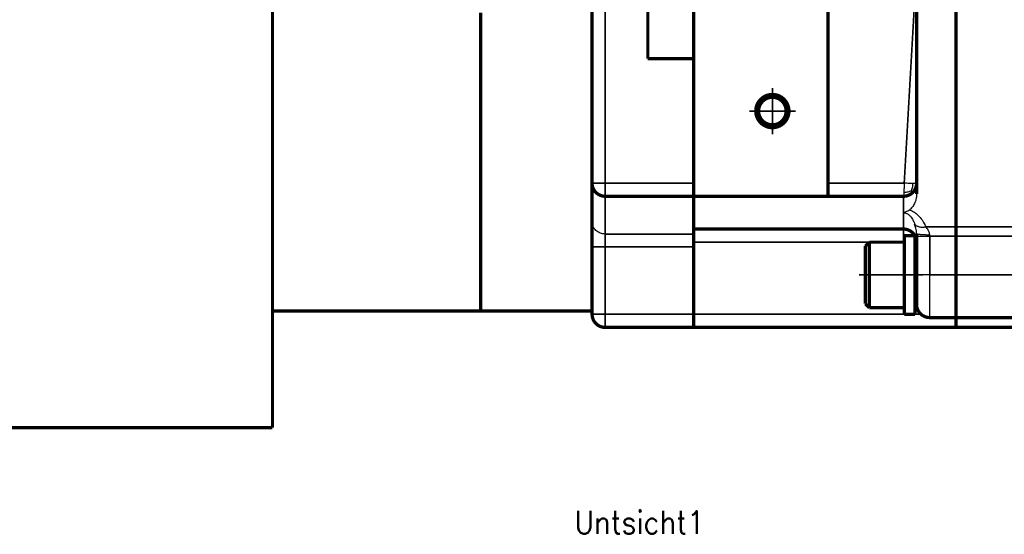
# Model space of a CAD drawing. Header units: inches. Extents: x -778 to 589, y -314 to 308.
# Tile 21 of 33: x -441 to -291, y 131 to 210. Entities that reach past the tile are written whole.
import ezdxf

# ---------------------------------------------------------------- set-up
doc = ezdxf.new("R2010")
doc.units = ezdxf.units.IN
doc.linetypes.add('DOT_CENTER', pattern=[14, 12, -1, 0, -1])
doc.layers.add('1', color=7, linetype='Continuous')
doc.styles.add('CONVERTER_11', font='txt.shx', dxfattribs={"width": 0.9})

# ---------------------------------------------------------------- blocks, each defined once
blk = doc.blocks.new('Motor_71_0_37_4_b14__66', base_point=(-587.75, 146.49))
at = {"color": 7, "linetype": 'Continuous', "const_width": 0.5}
for points in [[(-402.25, 217.74), (-402.25, 165.24)], [(-370.5, 210.74), (-370.5, 208.64)], [(-370.5, 208.64), (-370.5, 182.74)], [(-370.5, 182.74), (-370.5, 165.24)], [(-402.25, 165.24), (-402.25, 147.45)], [(-402.25, 165.24), (-370.5, 165.24)], [(-525.75, 147.45), (-402.25, 147.45)]]:
    blk.add_lwpolyline(points, dxfattribs=at)
blk = doc.blocks.new('Motor_71_0_37_4_b14_kpl__67', base_point=(-587.75, 146.49))
blk.add_blockref('Motor_71_0_37_4_b14__66', (-587.75, 146.49))
blk = doc.blocks.new('1933100008_Schnor_Scheibe_A_6_4_4_3_2__68', base_point=(-330.13, 164.63))
at = {"color": 124, "linetype": 'Continuous', "const_width": 0.25}
blk.add_lwpolyline([(-328.4, 164.75), (-330, 164.75)], dxfattribs=at)
blk = doc.blocks.new('1400005010_05_Zwischenflansch_Bgr71_B14_klein__69', base_point=(-370.75, 162.5))
at = {"color": 124, "linetype": 'Continuous', "const_width": 0.25}
for points in [[(-351.5, 250.73), (-351.5, 184.75)], [(-351.5, 184.75), (-353.5, 184.75)], [(-351.5, 182.75), (-351.5, 184.75)], [(-338, 184.75), (-351.5, 184.75)], [(-351.5, 182.75), (-351.5, 182.68)], [(-351.5, 182.68), (-351.5, 176.98)], [(-338, 182.68), (-351.5, 182.68)], [(-351.5, 176.98), (-351.5, 175.05)], [(-338, 176.98), (-351.5, 176.98)], [(-351.5, 175.05), (-353.5, 175.05)], [(-351.5, 175.05), (-351.5, 164.75)], [(-338, 175.05), (-351.5, 175.05)], [(-351.5, 164.75), (-353.5, 164.75)], [(-351.5, 162.75), (-351.5, 164.75)], [(-338, 164.75), (-351.5, 164.75)]]:
    blk.add_lwpolyline(points, dxfattribs=at)
at = {"color": 7, "linetype": 'Continuous', "const_width": 0.5}
for points in [[(-353.5, 242.45), (-353.5, 193.03)], [(-345, 203.74), (-345, 231.74)], [(-338, 203.74), (-338, 217.74)], [(-370.5, 210.74), (-370.5, 208.64)], [(-370.5, 208.64), (-370.5, 182.74)], [(-345, 203.74), (-338, 203.74)], [(-338, 203.74), (-338, 184.75)], [(-353.5, 193.03), (-353.5, 188.45)], [(-353.5, 188.45), (-353.5, 184.75)], [(-353.5, 184.61), (-353.5, 184.75)], [(-353.5, 184.61), (-353.5, 178.92)], [(-338, 182.75), (-338, 184.75)], [(-370.5, 182.74), (-370.5, 165.24)], [(-338, 182.75), (-351.5, 182.75)], [(-338, 182.75), (-338, 182.68)], [(-338, 182.68), (-338, 177.82)], [(-353.5, 175.05), (-353.5, 178.92)], [(-338, 177.82), (-338, 177.75)], [(-338, 177.75), (-338, 176.98)], [(-338, 176.98), (-338, 175.75)], [(-338, 175.75), (-338, 175.05)], [(-353.5, 175.05), (-353.5, 165.24)], [(-338, 175.05), (-338, 164.75)], [(-353.5, 165.24), (-370.5, 165.24)], [(-353.5, 165.24), (-353.5, 164.75)], [(-338, 162.75), (-338, 164.75)], [(-338, 162.75), (-351.5, 162.75)]]:
    blk.add_lwpolyline(points, dxfattribs=at)
for points in [[(-353.5, 184.75, 0.414214), (-351.5, 182.75, 0.414214)], [(-353.5, 164.75, 0.414214), (-351.5, 162.75, 0.414214)]]:
    blk.add_lwpolyline(points, format="xyb", dxfattribs=at)
at = {"color": 7, "linetype": 'Continuous'}
blk.add_open_spline([(-353.5, 188.45), (-353.49, 188.79), (-353.47, 189.56), (-353.42, 190.74), (-353.47, 191.92), (-353.49, 192.68), (-353.5, 193.03)], degree=3, knots=[0, 0, 0, 0, 1.037168, 2.292176, 3.547184, 4.584352, 4.584352, 4.584352, 4.584352], dxfattribs=at)
at = {"color": 124, "linetype": 'Continuous'}
for points in [[(-351.5, 182.68), (-351.76, 182.71), (-352.28, 182.77), (-352.94, 183.21), (-353.41, 183.85), (-353.47, 184.36), (-353.5, 184.61)], [(-351.5, 176.98), (-351.76, 177.01), (-352.28, 177.07), (-352.94, 177.51), (-353.41, 178.15), (-353.47, 178.66), (-353.5, 178.92)]]:
    blk.add_open_spline(points, degree=3, knots=[0, 0, 0, 0, 0.779365, 1.551615, 2.313691, 3.068491, 3.068491, 3.068491, 3.068491], dxfattribs=at)
blk = doc.blocks.new('Schraube_M_6x20_DIN_912_4_3_2__70', base_point=(-328.5, 175.63))
at = {"color": 124, "linetype": 'Continuous', "const_width": 0.25}
blk.add_lwpolyline([(-322.97, 175.75), (-328.37, 175.75)], dxfattribs=at)
blk = doc.blocks.new('1402005010_R4_Motoranbau_Bgr71_B14_klein_2__71', base_point=(-587.75, 146.49))
for name, p in [('Motor_71_0_37_4_b14_kpl__67', (-587.75, 146.49)), ('1400005010_05_Zwischenflansch_Bgr71_B14_klein__69', (-370.75, 162.5)), ('Schraube_M_6x20_DIN_912_4_3_2__70', (-328.5, 175.63)), ('1933100008_Schnor_Scheibe_A_6_4_4_3_2__68', (-330.13, 164.63))]:
    blk.add_blockref(name, p)
blk = doc.blocks.new('1933100008_Schnor_Scheibe_A_6_4__78', base_point=(-306.1, 164.5))
at = {"color": 7, "linetype": 'Continuous', "const_width": 0.5}
for points in [[(-305.85, 176.75), (-305.85, 164.75)], [(-305.85, 176.75), (-304.25, 176.75)], [(-304.25, 176.75), (-304.25, 164.75)], [(-304.25, 164.75), (-305.85, 164.75)]]:
    blk.add_lwpolyline(points, dxfattribs=at)
at = {"layer": '1', "color": 30, "linetype": 'DOT_CENTER', "const_width": 0.25}
blk.add_lwpolyline([(-312.81, 170.75), (-303, 170.75)], dxfattribs=at)
blk = doc.blocks.new('Schraube_M_6x20_DIN_912__79', base_point=(-312.06, 165.5))
at = {"color": 7, "linetype": 'Continuous', "const_width": 0.5}
for points in [[(-311.81, 175.15), (-311.21, 175.75)], [(-311.21, 175.75), (-311.21, 165.75)], [(-306, 175.75), (-311.21, 175.75)], [(-305.85, 175.75), (-306, 175.75)], [(-311.81, 175.15), (-311.81, 166.35)], [(-304.25, 173.75), (-304, 173.75)], [(-304.25, 167.75), (-304, 167.75)], [(-311.81, 166.35), (-311.21, 165.75)], [(-311.21, 165.75), (-305.85, 165.75)]]:
    blk.add_lwpolyline(points, dxfattribs=at)
at = {"layer": '1', "color": 2, "linetype": 'Continuous', "const_width": 0.25}
for points in [[(-304.25, 173.25), (-304, 173.25)], [(-304.25, 168.25), (-304, 168.25)]]:
    blk.add_lwpolyline(points, dxfattribs=at)
blk = doc.blocks.new('1400001010_05_R4_Gehäuse_Antrieb_B3__80', base_point=(-338.25, 162.5))
at = {"color": 7, "linetype": 'Continuous', "const_width": 0.5}
for points in [[(-317.5, 250.74), (-317.5, 184.75)], [(-338, 203.74), (-338, 217.74)], [(-298, 190.25), (-298, 217.74)], [(-304, 211.48), (-304, 184.75)], [(-338, 203.74), (-338, 184.75)], [(-298, 190.25), (-298, 184.25)], [(-338, 182.75), (-338, 184.75)], [(-317.5, 182.75), (-317.5, 184.75)], [(-304, 184.61), (-304, 184.75)], [(-304, 183.09), (-304, 184.61)], [(-298, 184.25), (-298, 182.84)], [(-338, 182.75), (-317.5, 182.75)], [(-338, 182.75), (-338, 182.68)], [(-338, 182.68), (-338, 177.82)], [(-306, 182.75), (-317.5, 182.75)], [(-298, 182.84), (-298, 179.75)], [(-298, 178.1), (-298, 179.75)], [(-338, 177.82), (-338, 177.75)], [(-338, 177.75), (-306, 177.75)], [(-338, 177.75), (-338, 176.98)], [(-338, 176.98), (-338, 175.75)], [(-304, 176.66), (-304, 177.02)], [(-298, 177.75), (-298, 178.1)], [(-298, 176.66), (-298, 177.75)], [(-338, 175.75), (-338, 175.05)], [(-306, 175.75), (-311.21, 175.75)], [(-305.85, 175.75), (-306, 175.75)], [(-304, 176.66), (-304, 175.89)], [(-304, 175.89), (-304, 175.75)], [(-304, 175.75), (-304, 170.75)], [(-298, 176.66), (-298, 170.75)], [(-338, 175.05), (-338, 164.75)], [(-304, 166.25), (-304, 170.75)], [(-298, 168.68), (-298, 170.75)], [(-298, 167.86), (-298, 168.68)], [(-298, 167.75), (-298, 167.86)], [(-298, 166.05), (-298, 167.75)], [(-298, 165.78), (-298, 166.05)], [(-298, 165.78), (-298, 164.75)], [(-338, 162.75), (-338, 164.75)], [(-304.25, 164.75), (-305.85, 164.75)], [(-298, 164.25), (-302, 164.25)], [(-298, 164.25), (-298, 164.75)], [(-298, 164.05), (-298, 164.25)], [(-298, 164.05), (-298, 163.41)], [(-332, 162.75), (-338, 162.75)], [(-298, 162.75), (-332, 162.75)], [(-298, 163.41), (-298, 163.31)], [(-298, 163.31), (-298, 163.03)], [(-298, 163.03), (-298, 162.79)], [(-298, 162.79), (-298, 162.75)]]:
    blk.add_lwpolyline(points, dxfattribs=at)
at = {"color": 124, "linetype": 'Continuous', "const_width": 0.25}
for points in [[(-305.89, 184.75), (-304, 217.74)], [(-305.89, 184.75), (-317.5, 184.75)], [(-306, 182.68), (-338, 182.68)], [(-306, 182.68), (-306, 182.75)], [(-306, 180.24), (-306, 182.68)], [(-306, 177.82), (-306, 180.24)], [(-306, 177.82), (-338, 177.82)], [(-306, 177.75), (-306, 177.82)], [(-306, 175.75), (-306, 177.75)], [(-298, 178.1), (-302.61, 178.1)], [(-328.37, 175.75), (-338, 175.75)], [(-322.97, 175.75), (-328.37, 175.75)], [(-311.21, 175.75), (-322.97, 175.75)], [(-304, 175.75), (-304.25, 175.75)], [(-302, 176.66), (-302, 170.75)], [(-298, 176.66), (-302, 176.66)], [(-298, 170.75), (-302, 170.75)], [(-303.99, 166.05), (-304.25, 166.05)], [(-330, 164.75), (-338, 164.75)], [(-328.4, 164.75), (-330, 164.75)], [(-328.4, 164.75), (-328, 164.75)], [(-305.85, 164.75), (-328, 164.75)], [(-303.32, 164.75), (-304.25, 164.75)]]:
    blk.add_lwpolyline(points, dxfattribs=at)
at = {"color": 7, "linetype": 'Continuous', "const_width": 0.5}
for points in [[(-328.53, 195.75, 1), (-323.47, 195.75, 1)], [(-328.1, 195.75, 1), (-323.9, 195.75, 1)]]:
    blk.add_lwpolyline(points, format="xyb", close=True, dxfattribs=at)
for points in [[(-304.59, 183.34, 0.198912), (-304, 184.75, 0.198912)], [(-306, 182.75, 0.198912), (-304.59, 183.34, 0.198912)], [(-304.27, 176.75, 0.267949), (-306, 177.75, 0.267949)], [(-304, 175.75, 0.126936), (-304.25, 176.72, 0.126936)], [(-304, 166.25, 0.414214), (-302, 164.25, 0.414214)]]:
    blk.add_lwpolyline(points, format="xyb", dxfattribs=at)
at = {"color": 124, "linetype": 'Continuous'}
for points, knots in [([(-305.89, 184.75), (-305.89, 184.62), (-305.9, 184.37), (-305.91, 184), (-305.93, 183.65), (-305.94, 183.44), (-305.94, 183.34)], [0, 0, 0, 0, 0.389738, 0.7659, 1.110221, 1.415378, 1.415378, 1.415378, 1.415378]), ([(-304.55, 184.71), (-304.63, 184.71), (-304.83, 184.71), (-305.16, 184.72), (-305.52, 184.73), (-305.76, 184.74), (-305.89, 184.75)], [0, 0, 0, 0, 0.230422, 0.611991, 0.965865, 1.333925, 1.333925, 1.333925, 1.333925]), ([(-304, 184.75), (-304.01, 184.75), (-304.02, 184.73), (-304.08, 184.73), (-304.15, 184.71), (-304.26, 184.71), (-304.4, 184.71), (-304.5, 184.71), (-304.55, 184.71)], [0, 0, 0, 0, 0.0208613, 0.0702345, 0.1500648, 0.2595596, 0.3965554, 0.5593367, 0.5593367, 0.5593367, 0.5593367]), ([(-306, 182.68), (-305.74, 182.71), (-305.22, 182.77), (-304.56, 183.21), (-304.09, 183.85), (-304.03, 184.36), (-304, 184.61)], [0, 0, 0, 0, 0.779365, 1.551615, 2.313691, 3.068491, 3.068491, 3.068491, 3.068491]), ([(-305.94, 183.34), (-305.95, 183.28), (-305.95, 183.17), (-305.96, 183.03), (-305.97, 182.91), (-305.98, 182.83), (-305.98, 182.78), (-306, 182.76), (-306, 182.75)], [0, 0, 0, 0, 0.1713537, 0.3171265, 0.4345112, 0.5187752, 0.5708228, 0.5906368, 0.5906368, 0.5906368, 0.5906368]), ([(-304.83, 183.58), (-304.9, 183.55), (-305.07, 183.47), (-305.34, 183.39), (-305.64, 183.34), (-305.84, 183.34), (-305.94, 183.34)], [0, 0, 0, 0, 0.251541, 0.553515, 0.843299, 1.153265, 1.153265, 1.153265, 1.153265]), ([(-304.83, 183.58), (-304.79, 183.66), (-304.71, 183.82), (-304.62, 184.09), (-304.56, 184.4), (-304.56, 184.6), (-304.55, 184.71)], [0, 0, 0, 0, 0.253979, 0.557874, 0.852166, 1.169151, 1.169151, 1.169151, 1.169151]), ([(-304.83, 183.58), (-304.81, 183.56), (-304.77, 183.53), (-304.73, 183.47), (-304.68, 183.43), (-304.65, 183.4), (-304.62, 183.37), (-304.61, 183.35), (-304.6, 183.34), (-304.59, 183.34), (-304.59, 183.34), (-304.59, 183.34)], [0, 0, 0, 0, 0.0793642, 0.1502336, 0.2117025, 0.2628653, 0.2954981, 0.3186232, 0.3335399, 0.3415717, 0.3442598, 0.3442598, 0.3442598, 0.3442598]), ([(-306, 180.24), (-305.99, 180.24), (-305.97, 180.24), (-305.9, 180.24), (-305.78, 180.23), (-305.62, 180.18), (-305.46, 180.11), (-305.28, 180.01), (-305.1, 179.87), (-304.95, 179.71), (-304.79, 179.52), (-304.64, 179.29), (-304.5, 179.01), (-304.39, 178.76), (-304.33, 178.59), (-304.3, 178.52)], [0, 0, 0, 0, 0.02831, 0.053632, 0.229812, 0.376378, 0.549287, 0.760287, 1.001581, 1.221816, 1.411562, 1.742969, 2.055993, 2.339221, 2.579133, 2.579133, 2.579133, 2.579133]), ([(-305.1, 180.69), (-305.01, 180.66), (-304.84, 180.59), (-304.49, 180.42), (-303.99, 180.09), (-303.42, 179.52), (-302.94, 178.82), (-302.71, 178.32), (-302.61, 178.1)], [0, 0, 0, 0, 0.277269, 0.546065, 1.17277, 2.062955, 2.963534, 3.703339, 3.703339, 3.703339, 3.703339]), ([(-304, 175.89), (-304.03, 176.14), (-304.09, 176.65), (-304.56, 177.29), (-305.22, 177.73), (-305.74, 177.79), (-306, 177.82)], [0, 0, 0, 0, 0.754799, 1.516875, 2.289126, 3.068491, 3.068491, 3.068491, 3.068491]), ([(-304, 177.02), (-304.01, 177.17), (-304.02, 177.45), (-304.1, 177.85), (-304.2, 178.2), (-304.27, 178.41), (-304.3, 178.52)], [0, 0, 0, 0, 0.439819, 0.849882, 1.204458, 1.530046, 1.530046, 1.530046, 1.530046]), ([(-304.3, 178.52), (-304.26, 178.47), (-304.17, 178.37), (-304.01, 178.26), (-303.81, 178.16), (-303.6, 178.09), (-303.36, 178.05), (-303.11, 178.04), (-302.86, 178.05), (-302.69, 178.08), (-302.61, 178.1)], [0, 0, 0, 0, 0.187999, 0.389091, 0.604308, 0.833281, 1.074205, 1.323908, 1.578315, 1.832946, 1.832946, 1.832946, 1.832946]), ([(-302, 176.84), (-302, 176.87), (-302, 176.93), (-302.02, 177.11), (-302.09, 177.33), (-302.23, 177.61), (-302.4, 177.85), (-302.54, 178.02), (-302.61, 178.1)], [0, 0, 0, 0, 0.089378, 0.17907, 0.534255, 0.777946, 1.114328, 1.425416, 1.425416, 1.425416, 1.425416]), ([(-302, 176.84), (-302.08, 176.84), (-302.24, 176.84), (-302.49, 176.84), (-302.71, 176.85), (-302.92, 176.86), (-303.09, 176.87), (-303.26, 176.88), (-303.4, 176.89), (-303.52, 176.9), (-303.62, 176.92), (-303.71, 176.93), (-303.79, 176.94), (-303.85, 176.95), (-303.9, 176.97), (-303.94, 176.98), (-303.96, 176.99), (-303.98, 177), (-303.99, 177.01), (-304, 177.02), (-304, 177.02), (-304, 177.02)], [0, 0, 0, 0, 0.240732, 0.488146, 0.736338, 0.918916, 1.094965, 1.261533, 1.415676, 1.528441, 1.630356, 1.720881, 1.799487, 1.865672, 1.911064, 1.948233, 1.977541, 1.997912, 2.012965, 2.020806, 2.027591, 2.027591, 2.027591, 2.027591]), ([(-304, 176.66), (-303.98, 176.66), (-303.93, 176.66), (-303.82, 176.66), (-303.65, 176.66), (-303.39, 176.66), (-303.08, 176.66), (-302.74, 176.66), (-302.37, 176.66), (-302.12, 176.66), (-302, 176.66)], [0, 0, 0, 0, 0.070212, 0.140423, 0.328368, 0.585786, 0.901981, 1.263811, 1.625269, 2, 2, 2, 2]), ([(-302, 176.66), (-302, 176.67), (-302, 176.7), (-302, 176.75), (-302, 176.79), (-302, 176.82), (-302, 176.84)], [0, 0, 0, 0, 0.0460753, 0.0921262, 0.1381354, 0.1840712, 0.1840712, 0.1840712, 0.1840712]), ([(-302, 170.75), (-302.12, 170.75), (-302.37, 170.75), (-302.74, 170.75), (-303.08, 170.75), (-303.39, 170.75), (-303.65, 170.75), (-303.82, 170.75), (-303.93, 170.75), (-303.98, 170.75), (-304, 170.75)], [0, 0, 0, 0, 0.374731, 0.736189, 1.098019, 1.414214, 1.671632, 1.859577, 1.929788, 2, 2, 2, 2]), ([(-302, 164.25), (-302, 164.33), (-302, 164.5), (-302, 164.86), (-302, 165.41), (-302, 166.21), (-302, 167.18), (-302, 168.29), (-302, 169.5), (-302, 170.33), (-302, 170.75)], [0, 0, 0, 0, 0.247063, 0.494127, 1.094585, 1.902822, 2.887747, 4.011517, 5.231361, 6.5, 6.5, 6.5, 6.5])]:
    blk.add_open_spline(points, degree=3, knots=knots, dxfattribs=at)
at = {"color": 7, "linetype": 'Continuous'}
for points, knots in [([(-304, 183.09), (-304.01, 182.94), (-304.02, 182.66), (-304.09, 182.29), (-304.17, 182.01), (-304.31, 181.65), (-304.54, 181.21), (-304.85, 180.87), (-305.05, 180.72), (-305.08, 180.7), (-305.1, 180.69)], [0, 0, 0, 0, 0.452267, 0.83297, 1.131017, 1.33077, 1.996193, 2.614525, 2.677413, 2.739792, 2.739792, 2.739792, 2.739792]), ([(-306, 180.24), (-305.99, 180.25), (-305.98, 180.25), (-305.95, 180.26), (-305.93, 180.27), (-305.89, 180.28), (-305.85, 180.3), (-305.78, 180.33), (-305.69, 180.37), (-305.54, 180.43), (-305.34, 180.53), (-305.18, 180.63), (-305.1, 180.69)], [0, 0, 0, 0, 0.026141, 0.051341, 0.077905, 0.104465, 0.160272, 0.216007, 0.331597, 0.458564, 0.714592, 1.005396, 1.005396, 1.005396, 1.005396])]:
    blk.add_open_spline(points, degree=3, knots=knots, dxfattribs=at)
at = {"layer": '1', "color": 2, "linetype": 'Continuous', "const_width": 0.25}
blk.add_lwpolyline([(-328.5, 195.75, 2.414214), (-326, 198.25, 2.414214)], format="xyb", dxfattribs=at)
at = {"layer": '1', "color": 30, "linetype": 'DOT_CENTER', "const_width": 0.25}
for points in [[(-326, 199.28), (-326, 192.22)], [(-322.47, 195.75), (-329.53, 195.75)]]:
    blk.add_lwpolyline(points, dxfattribs=at)
blk = doc.blocks.new('1400001020_04_R4_Gehäuse_Abtrieb_B3_mit_Naben__85', base_point=(-298.25, 162.5))
at = {"color": 7, "linetype": 'Continuous', "const_width": 0.5}
for points in [[(-298, 190.25), (-298, 217.74)], [(-298, 190.25), (-298, 184.25)], [(-298, 184.25), (-298, 182.84)], [(-298, 182.84), (-298, 179.75)], [(-298, 178.1), (-298, 179.75)], [(-298, 177.75), (-298, 178.1)], [(-298, 176.66), (-298, 177.75)], [(-298, 176.66), (-298, 170.75)], [(-298, 168.68), (-298, 170.75)], [(-298, 167.86), (-298, 168.68)], [(-298, 167.75), (-298, 167.86)], [(-298, 166.05), (-298, 167.75)], [(-298, 165.78), (-298, 166.05)], [(-298, 165.78), (-298, 164.75)], [(-298, 164.25), (-298, 164.75)], [(-280, 164.25), (-298, 164.25)], [(-298, 164.05), (-298, 164.25)], [(-298, 164.05), (-298, 163.41)], [(-298, 163.41), (-298, 163.31)], [(-298, 163.31), (-298, 163.03)], [(-298, 163.03), (-298, 162.79)], [(-298, 162.79), (-298, 162.75)], [(-298, 162.75), (-228, 162.75)]]:
    blk.add_lwpolyline(points, dxfattribs=at)
at = {"color": 124, "linetype": 'Continuous', "const_width": 0.25}
for points in [[(-298, 178.1), (-276, 178.1)], [(-298, 176.66), (-278.96, 176.66)], [(-280, 170.75), (-298, 170.75)]]:
    blk.add_lwpolyline(points, dxfattribs=at)
blk = doc.blocks.new('1402001010_R4_Grundeinheit_B3_3__86', base_point=(-338.25, 162.5))
for name, p in [('1400001010_05_R4_Gehäuse_Antrieb_B3__80', (-338.25, 162.5)), ('1400001020_04_R4_Gehäuse_Abtrieb_B3_mit_Naben__85', (-298.25, 162.5)), ('1933100008_Schnor_Scheibe_A_6_4__78', (-306.1, 164.5)), ('Schraube_M_6x20_DIN_912__79', (-312.06, 165.5))]:
    blk.add_blockref(name, p)
blk = doc.blocks.new('R42_B5_HV_Motor__91', base_point=(-587.75, 137.5))
for name, p in [('1402005010_R4_Motoranbau_Bgr71_B14_klein_2__71', (-587.75, 146.49)), ('1402001010_R4_Grundeinheit_B3_3__86', (-338.25, 162.5))]:
    blk.add_blockref(name, p)
blk = doc.blocks.new('Untsicht1', base_point=(-346.25, 222.75))
blk.add_blockref('R42_B5_HV_Motor__91', (-587.75, 137.5))
at = {"layer": '1', "color": 4, "insert": (-346.25, 134.75), "char_height": 3.5, "attachment_point": 2, "line_spacing_factor": 1.320528, "style": 'CONVERTER_11'}
blk.add_mtext('Untsicht1', dxfattribs=at)

msp = doc.modelspace()

# ---------------------------------------------------------------- block references
msp.add_blockref('Untsicht1', (-346.25, 222.75))

doc.saveas('drawing.dxf')
